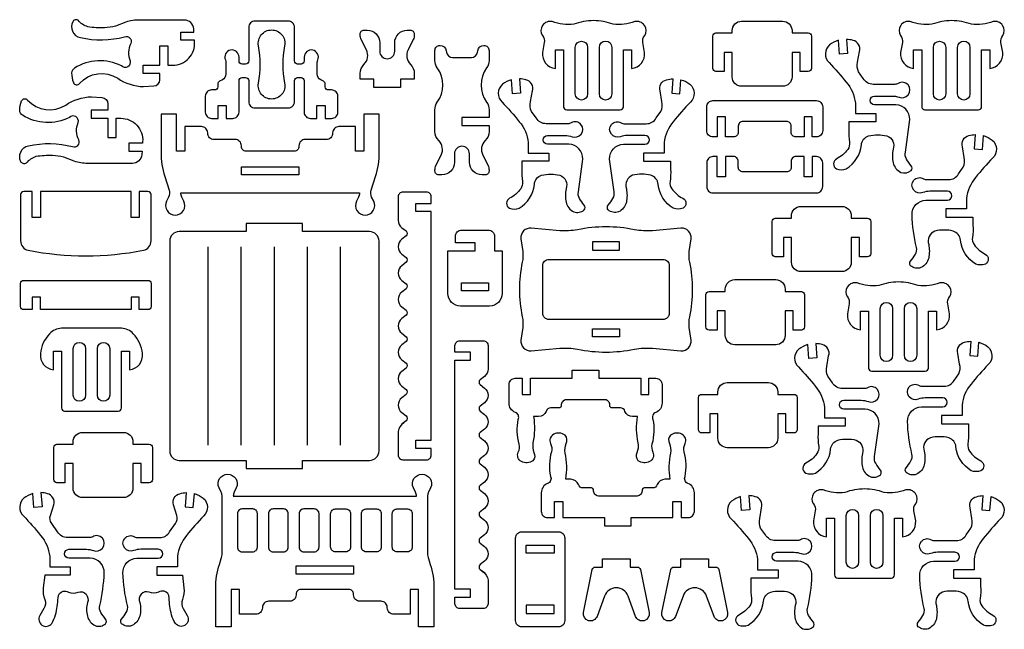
# Model space of a CAD drawing. Extents: x 674.5 to 704.7, y 9.3 to 46.7.
# Tile 2 of 2: x 674.5 to 704.7, y 28 to 46.7. Entities that reach past the tile are written whole.
import ezdxf

# ---------------------------------------------------------------- set-up
doc = ezdxf.new("R2010")
doc.units = 0
doc.header["$MEASUREMENT"] = 0
doc.layers.add('KONTUR', color=20, linetype='CONTINUOUS')

msp = doc.modelspace()

# ---------------------------------------------------------------- linework, layer by layer
at = {"layer": 'KONTUR'}
for points in [[(679.071, 45.316), (679.217, 45.316, 0.433432), (679.889, 46.033), (679.885, 46.082), (679.464, 46.082), (679.464, 46.332), (679.869, 46.332), (679.862, 46.432, 0.395253), (679.575, 46.702), (678.2, 46.702, 0.077687), (677.782, 46.636), (677.465, 46.512, -0.042031), (677.123, 46.464, -0.051106), (676.614, 46.494, -0.13778), (676.31, 46.693, 0.443717), (676.147, 46.649, 0.213303), (676.145, 46.355, 0.283264), (676.383, 46.167, 0.123296), (677.741, 46.188, -0.670336), (677.927, 45.983, 0.213141), (677.91, 45.449, -0.77774), (677.641, 45.294, 0.263991), (676.205, 45.225, 0.272682), (676.115, 45.078, 0.117689), (676.173, 44.783, 0.58058), (676.356, 44.758, -0.364324), (677.529, 44.917, 0.149435), (678.321, 44.66), (678.641, 44.68, 0.395611), (678.821, 44.872), (678.821, 45.066), (678.305, 45.066), (678.305, 45.316), (678.821, 45.316), (678.821, 45.905), (679.071, 45.905)], [(683.669, 45.48, 0.474116), (683.512, 45.779, 0.474116), (683.251, 45.565), (683.251, 45.447, -0.414214), (683.155, 45.351), (683.049, 45.351, -0.414214), (682.953, 45.447), (682.953, 46.479, 0.414214), (682.76, 46.671), (681.741, 46.671, 0.414214), (681.549, 46.479), (681.549, 45.447, -0.414214), (681.453, 45.351), (681.347, 45.351, -0.414214), (681.251, 45.447), (681.251, 45.565, 0.474116), (680.989, 45.779, 0.474116), (680.832, 45.48, -0.10039), (680.847, 45.405), (680.847, 45.041, -0.283093), (680.742, 44.869), (680.654, 44.825, 0.283093), (680.602, 44.739), (680.602, 44.653, -0.414214), (680.505, 44.557), (680.41, 44.557, 0.414214), (680.217, 44.365), (680.217, 43.876, 0.414214), (680.41, 43.684), (680.609, 43.684), (680.609, 44.08), (680.859, 44.08), (680.859, 43.684), (681.058, 43.684, 0.414214), (681.251, 43.876), (681.251, 44.843, -0.414214), (681.347, 44.94), (681.453, 44.94, -0.414214), (681.549, 44.843), (681.549, 44.197, 0.414214), (681.741, 44.004), (682.76, 44.004, 0.414214), (682.953, 44.197), (682.953, 44.843, -0.414214), (683.049, 44.94), (683.155, 44.94, -0.414214), (683.251, 44.843), (683.251, 43.876, 0.414214), (683.443, 43.684), (683.642, 43.684), (683.642, 44.08), (683.892, 44.08), (683.892, 43.684), (684.092, 43.684, 0.414214), (684.284, 43.876), (684.284, 44.365, 0.414214), (684.092, 44.557), (683.996, 44.557, -0.414214), (683.9, 44.653), (683.9, 44.739, 0.283093), (683.847, 44.825), (683.76, 44.869, -0.283093), (683.654, 45.041), (683.654, 45.405, -0.10039)], [(692.131, 46.682, 0.088383), (691.527, 46.573, -0.111237), (690.861, 46.652, 0.672511), (690.562, 46.223, -0.226774), (690.619, 46.008), (690.563, 45.707, 0.411397), (690.963, 45.215), (690.963, 45.786), (691.213, 45.786), (691.213, 44.044, 0.414214), (691.309, 43.948), (692.953, 43.948, 0.414214), (693.049, 44.044), (693.049, 45.786), (693.299, 45.786), (693.299, 45.215, 0.411397), (693.699, 45.707), (693.643, 46.008, -0.226774), (693.701, 46.223, 0.672511), (693.401, 46.652, -0.111237), (692.736, 46.573, 0.088383)], [(696.386, 44.957), (696.386, 45.71), (696.136, 45.71), (696.136, 45.121), (695.887, 45.121, -0.414214), (695.791, 45.218), (695.791, 46.208, -0.414214), (695.887, 46.305), (696.386, 46.305), (696.386, 46.377, -0.414214), (696.674, 46.666), (697.934, 46.666, -0.414214), (698.223, 46.377), (698.223, 46.305), (698.721, 46.305, -0.414214), (698.817, 46.208), (698.817, 45.218, -0.414214), (698.721, 45.121), (698.473, 45.121), (698.473, 45.71), (698.223, 45.71), (698.223, 44.957, -0.414214), (697.934, 44.669), (696.674, 44.669, -0.414214)], [(703.122, 46.682, 0.088383), (702.518, 46.573, -0.111237), (701.852, 46.652, 0.672511), (701.553, 46.223, -0.226774), (701.61, 46.008), (701.554, 45.707, 0.411397), (701.954, 45.215), (701.954, 45.786), (702.204, 45.786), (702.204, 44.044, 0.414214), (702.3, 43.948), (703.944, 43.948, 0.414214), (704.041, 44.044), (704.041, 45.786), (704.291, 45.786), (704.291, 45.215, 0.411397), (704.69, 45.707), (704.634, 46.008, -0.226774), (704.692, 46.223, 0.672511), (704.393, 46.652, -0.111237), (703.727, 46.573, 0.088383)], [(681.849, 45.912, -0.471204), (682.251, 46.398, -0.471204), (682.652, 45.912, 0.095585), (682.652, 44.764, -0.471204), (682.251, 44.278, -0.471204), (681.849, 44.764, 0.095585)], [(685.389, 44.633), (685.389, 44.883), (684.97, 44.883), (684.97, 45.064, -0.201878), (685.086, 45.339, 0.325635), (685.161, 45.786), (685, 46.109, -0.116123), (684.97, 46.237), (684.97, 46.276, -0.414214), (685.085, 46.391), (685.186, 46.391, -0.414214), (685.57, 46.007), (685.57, 45.744, 1), (686.03, 45.744), (686.03, 46.007, -0.414214), (686.415, 46.391), (686.515, 46.391, -0.414214), (686.63, 46.276), (686.63, 46.237, -0.116123), (686.6, 46.109), (686.439, 45.786, 0.325635), (686.515, 45.339, -0.201878), (686.63, 45.064), (686.63, 44.883), (686.212, 44.883), (686.212, 44.633)], [(691.571, 45.864, -1), (691.948, 45.864), (691.948, 44.434, -1), (691.571, 44.434)], [(692.314, 45.864, -1), (692.692, 45.864), (692.692, 44.434, -1), (692.314, 44.434)], [(699.986, 42.957, -0.180382), (699.933, 42.735, -0.114184), (699.593, 42.443, 0.61467), (699.587, 42.14, 0.190419), (699.884, 42.14, 0.236111), (700.352, 42.872, -0.305922), (700.574, 43.15, -0.117873), (701.132, 43.15, -0.410093), (701.326, 42.738, 0.099629), (701.326, 42.324, 0.228734), (701.564, 42.03, 0.269899), (701.882, 42.087, 0.341497), (701.882, 42.232, -0.037711), (701.736, 42.438, -0.201322), (701.701, 42.647), (701.838, 43.649, 0.414214), (701.412, 44.1), (700.754, 44.1, -1), (700.754, 44.371), (701.291, 44.371, -0.088172), (701.509, 44.333, 0.31679), (701.785, 44.407, 0.844509), (701.484, 44.758, -0.139482), (701.377, 44.729), (700.715, 44.729, -0.267949), (700.408, 44.907), (700.264, 45.109, -0.174881), (700.237, 45.407), (700.29, 45.738, 0.443368), (700.094, 46.077, 0.062392), (699.897, 46.109), (699.929, 45.671), (699.68, 45.652), (699.648, 46.08, 0.096799), (699.374, 45.94, 0.444682), (699.361, 45.394, -0.025048), (699.887, 44.794, -0.150438), (700.166, 44.154), (700.166, 43.831), (700.797, 43.831), (700.797, 43.581), (699.967, 43.581), (699.967, 43.338, 0.057319)], [(702.562, 45.864, -1), (702.939, 45.864), (702.939, 44.434, -1), (702.562, 44.434)], [(703.305, 45.864, -1), (703.683, 45.864), (703.683, 44.434, -1), (703.305, 44.434)], [(688.924, 45.464, -0.158286), (688.851, 45.238, 0.324707), (688.851, 44.178, -0.158286), (688.924, 43.952), (688.924, 43.712), (688.094, 43.712), (688.094, 43.462), (688.924, 43.462), (688.924, 43.28, -0.201878), (688.808, 43.005, 0.325635), (688.733, 42.559), (688.894, 42.236, -0.116123), (688.924, 42.107), (688.924, 42.069, -0.414214), (688.809, 41.953), (688.709, 41.953, -0.414214), (688.324, 42.338), (688.324, 42.6, 1), (687.864, 42.6), (687.864, 42.338, -0.414214), (687.479, 41.953), (687.379, 41.953, -0.414214), (687.264, 42.069), (687.264, 42.107, -0.116123), (687.294, 42.236), (687.455, 42.559, 0.325635), (687.38, 43.005, -0.201878), (687.264, 43.28), (687.264, 43.952, -0.158286), (687.337, 44.178, 0.324707), (687.337, 45.238, -0.158286), (687.264, 45.464), (687.264, 45.771, -0.414214), (687.418, 45.924), (687.421, 45.924, -0.373213), (687.611, 45.759), (687.617, 45.719, 0.373213), (687.807, 45.554), (688.381, 45.554, 0.373213), (688.571, 45.719), (688.577, 45.759, -0.373213), (688.767, 45.924), (688.77, 45.924, -0.414214), (688.924, 45.771)], [(689.949, 41.747, -0.180382), (689.897, 41.525, -0.114184), (689.557, 41.233, 0.61467), (689.551, 40.931, 0.190419), (689.847, 40.931, 0.236111), (690.316, 41.662, -0.305922), (690.538, 41.94, -0.117873), (691.096, 41.94, -0.410093), (691.289, 41.528, 0.099629), (691.289, 41.114, 0.228734), (691.527, 40.82, 0.269899), (691.846, 40.878, 0.341497), (691.846, 41.022, -0.037711), (691.7, 41.229, -0.201322), (691.665, 41.437), (691.802, 42.439, 0.414214), (691.376, 42.891), (690.718, 42.891, -1), (690.718, 43.162), (691.255, 43.162, -0.088172), (691.472, 43.123, 0.31679), (691.748, 43.197, 0.844509), (691.448, 43.548, -0.139482), (691.341, 43.52), (690.679, 43.52, -0.267949), (690.372, 43.697), (690.227, 43.9, -0.174881), (690.201, 44.198), (690.253, 44.528, 0.443368), (690.057, 44.868, 0.062392), (689.86, 44.9), (689.893, 44.461), (689.644, 44.443), (689.612, 44.87, 0.096799), (689.337, 44.731, 0.444682), (689.324, 44.184, -0.025048), (689.851, 43.584, -0.150438), (690.13, 42.944), (690.13, 42.621), (690.761, 42.621), (690.761, 42.371), (689.931, 42.371), (689.931, 42.128, 0.057319)], [(694.478, 41.747, 0.180382), (694.53, 41.525, 0.114184), (694.871, 41.233, -0.61467), (694.877, 40.931, -0.190419), (694.58, 40.931, -0.236111), (694.112, 41.662, 0.305922), (693.889, 41.94, 0.117873), (693.331, 41.94, 0.410093), (693.138, 41.528, -0.099629), (693.138, 41.114, -0.228734), (692.9, 40.82, -0.269899), (692.581, 40.878, -0.341497), (692.581, 41.022, 0.037711), (692.727, 41.229, 0.201322), (692.762, 41.437), (692.625, 42.439, -0.414214), (693.052, 42.891), (693.709, 42.891, 1), (693.709, 43.162), (693.172, 43.162, 0.088172), (692.955, 43.123, -0.31679), (692.679, 43.197, -0.844509), (692.979, 43.548, 0.139482), (693.086, 43.52), (693.748, 43.52, 0.267949), (694.055, 43.697), (694.2, 43.9, 0.174881), (694.226, 44.198), (694.174, 44.528, -0.443368), (694.37, 44.868, -0.062392), (694.567, 44.9), (694.534, 44.461), (694.783, 44.443), (694.815, 44.87, -0.096799), (695.09, 44.731, -0.444682), (695.103, 44.184, 0.025048), (694.577, 43.584, 0.150438), (694.298, 42.944), (694.298, 42.621), (693.667, 42.621), (693.667, 42.371), (694.496, 42.371), (694.496, 42.128, -0.057319)], [(677.476, 43.69), (677.623, 43.69, -0.433432), (678.294, 42.973), (678.291, 42.925), (677.869, 42.925), (677.869, 42.675), (678.275, 42.675), (678.268, 42.574, -0.395253), (677.98, 42.305), (676.606, 42.305, -0.077687), (676.188, 42.37), (675.871, 42.494, 0.042031), (675.528, 42.542, 0.051106), (675.02, 42.512, 0.13778), (674.716, 42.313, -0.443717), (674.552, 42.357, -0.213303), (674.551, 42.652, -0.283264), (674.788, 42.839, -0.123296), (676.146, 42.818, 0.670336), (676.333, 43.023, -0.213141), (676.315, 43.557, 0.77774), (676.047, 43.712, -0.263991), (674.611, 43.781, -0.272682), (674.521, 43.929, -0.117689), (674.579, 44.223, -0.58058), (674.762, 44.248, 0.364324), (675.934, 44.09, -0.149435), (676.726, 44.347), (677.046, 44.326, -0.395611), (677.226, 44.134), (677.226, 43.94), (676.711, 43.94), (676.711, 43.69), (677.226, 43.69), (677.226, 43.101), (677.476, 43.101)], [(696.429, 43.117), (696.178, 43.117), (696.178, 43.733), (695.928, 43.733), (695.928, 43.117), (695.797, 43.117, -0.414214), (695.605, 43.309), (695.605, 44.038, -0.414214), (695.797, 44.23), (698.972, 44.23, -0.414214), (699.164, 44.038), (699.164, 43.309, -0.414214), (698.972, 43.117), (698.841, 43.117), (698.841, 43.733), (698.591, 43.733), (698.591, 43.117), (698.34, 43.117, -0.414214), (698.196, 43.261), (698.196, 43.445, 0.414214), (698.052, 43.589), (696.717, 43.589, 0.414214), (696.573, 43.445), (696.573, 43.261, -0.414214)], [(685.077, 43.818), (685.077, 42.677), (684.827, 42.677), (684.827, 43.434), (684.317, 43.434, 0.414214), (684.124, 43.242), (684.124, 43.229, -0.414214), (683.932, 43.037), (683.282, 43.037, 0.414214), (683.09, 42.845), (683.09, 42.821, -0.414214), (682.945, 42.677), (681.469, 42.677, -0.414214), (681.324, 42.821), (681.324, 42.845, 0.414214), (681.132, 43.037), (680.482, 43.037, -0.414214), (680.29, 43.229), (680.29, 43.242, 0.414214), (680.097, 43.434), (679.587, 43.434), (679.587, 42.677), (679.337, 42.677), (679.337, 43.818), (678.857, 43.818), (678.857, 42.642, 0.077953), (678.972, 41.906), (679.107, 41.487, -0.19395), (679.091, 41.272), (679.028, 41.143, 0.55474), (679.293, 40.719, 0.55474), (679.557, 41.143), (679.494, 41.272, -0.114229), (679.465, 41.398), (684.949, 41.398, -0.114229), (684.92, 41.272), (684.857, 41.143, 0.55474), (685.121, 40.719, 0.55474), (685.386, 41.143), (685.322, 41.272, -0.19395), (685.307, 41.487), (685.442, 41.906, 0.077953), (685.557, 42.642), (685.557, 43.818)], [(703.757, 40.034, 0.180382), (703.81, 39.812, 0.114184), (704.15, 39.52, -0.61467), (704.156, 39.218, -0.190419), (703.859, 39.218, -0.236111), (703.391, 39.949, 0.305922), (703.169, 40.227, 0.117873), (702.61, 40.227, 0.410093), (702.417, 39.816, -0.099629), (702.417, 39.401, -0.228734), (702.179, 39.107, -0.269899), (701.861, 39.165, -0.341497), (701.861, 39.309, 0.037711), (702.007, 39.516, 0.201322), (702.042, 39.724, -0.052119), (701.905, 40.727, -0.414214), (702.331, 41.178), (702.989, 41.178, 1), (702.989, 41.449), (702.452, 41.449, 0.088172), (702.234, 41.41, -0.31679), (701.958, 41.484, -0.844509), (702.258, 41.836, 0.139482), (702.366, 41.807), (703.028, 41.807, 0.267949), (703.335, 41.984), (703.479, 42.187, 0.174881), (703.506, 42.485), (703.453, 42.816, -0.443368), (703.649, 43.155, -0.062392), (703.846, 43.187), (703.814, 42.748), (704.063, 42.73), (704.095, 43.157, -0.096799), (704.369, 43.018, -0.444682), (704.382, 42.472, 0.025048), (703.856, 41.871, 0.150438), (703.577, 41.231), (703.577, 40.908), (702.946, 40.908), (702.946, 40.658), (703.776, 40.658), (703.776, 40.415, -0.057319)], [(696.429, 42.514), (696.178, 42.514), (696.178, 41.897), (695.928, 41.897), (695.928, 42.514), (695.797, 42.514, 0.414214), (695.605, 42.321), (695.605, 41.593, 0.414214), (695.797, 41.4), (698.972, 41.4, 0.414214), (699.164, 41.593), (699.164, 42.321, 0.414214), (698.972, 42.514), (698.841, 42.514), (698.841, 41.897), (698.591, 41.897), (698.591, 42.514), (698.34, 42.514, 0.414214), (698.196, 42.369), (698.196, 42.186, -0.414214), (698.052, 42.042), (696.717, 42.042, -0.414214), (696.573, 42.186), (696.573, 42.369, 0.414214)], [(675.158, 41.442), (675.158, 40.646), (674.908, 40.646), (674.908, 41.442), (674.643, 41.442, 0.414214), (674.547, 41.346), (674.547, 39.925, 0.358275), (674.78, 39.642, 0.097651), (678.318, 39.642, 0.358275), (678.551, 39.925), (678.551, 41.346, 0.414214), (678.455, 41.442), (678.191, 41.442), (678.191, 40.646), (677.941, 40.646), (677.941, 41.442)], [(686.312, 34.358, 0.229334), (686.137, 34.08), (686.137, 33.359, 0.414214), (686.281, 33.215), (687.006, 33.215, 0.414214), (687.151, 33.359), (687.151, 33.563), (686.678, 33.563), (686.678, 33.813), (687.151, 33.813), (687.151, 40.827), (686.678, 40.827), (686.678, 41.077), (687.151, 41.077), (687.151, 41.281, 0.414214), (687.006, 41.425), (686.281, 41.425, 0.414214), (686.137, 41.281), (686.137, 40.56, 0.229334), (686.246, 40.333), (686.377, 40.231, -0.484131), (686.377, 40.08), (686.247, 39.977, 0.484131), (686.247, 39.523), (686.377, 39.42, -0.484131), (686.377, 39.27), (686.247, 39.167, 0.484131), (686.247, 38.713), (686.377, 38.61, -0.484131), (686.377, 38.46), (686.247, 38.357, 0.484131), (686.247, 37.903), (686.377, 37.8, -0.484131), (686.377, 37.649), (686.247, 37.547, 0.484131), (686.247, 37.093), (686.377, 36.99, -0.484131), (686.377, 36.839), (686.247, 36.737, 0.484131), (686.247, 36.283), (686.377, 36.18, -0.484131), (686.377, 36.029), (686.247, 35.926, 0.484131), (686.247, 35.473), (686.377, 35.37, -0.484131), (686.377, 35.219), (686.247, 35.116, 0.484131), (686.247, 34.663), (686.377, 34.56, -0.484131), (686.377, 34.409), (686.247, 34.306)], [(698.206, 39.275), (698.206, 40.028), (697.956, 40.028), (697.956, 39.439), (697.707, 39.439, -0.414214), (697.611, 39.535), (697.611, 40.526, -0.414214), (697.707, 40.622), (698.206, 40.622), (698.206, 40.695, -0.414214), (698.494, 40.984), (699.754, 40.984, -0.414214), (700.042, 40.695), (700.042, 40.622), (700.541, 40.622, -0.414214), (700.637, 40.526), (700.637, 39.535, -0.414214), (700.541, 39.439), (700.292, 39.439), (700.292, 40.028), (700.042, 40.028), (700.042, 39.275, -0.414214), (699.754, 38.987), (698.494, 38.987, -0.414214)], [(685.548, 33.485), (685.548, 39.923, 0.414214), (685.26, 40.211), (683.204, 40.211), (683.204, 40.461), (681.468, 40.461), (681.468, 40.211), (679.412, 40.211, 0.414214), (679.123, 39.923), (679.123, 33.485, 0.414214), (679.412, 33.197), (681.468, 33.197), (681.468, 32.947), (683.204, 32.947), (683.204, 33.197), (685.26, 33.197, 0.414214)], [(688.049, 37.929, -0.414214), (687.664, 38.313), (687.664, 39.619), (688.495, 39.619), (688.495, 39.869), (687.893, 39.869), (687.893, 40.064, -0.414214), (688.086, 40.257), (688.904, 40.257, -0.414214), (689.096, 40.064), (689.096, 39.619), (689.325, 39.619), (689.325, 38.313, -0.414214), (688.94, 37.929)], [(689.856, 38.438, 0.05321), (689.945, 37.603, -0.086893), (689.958, 37.271), (689.905, 36.883, 0.481055), (690.217, 36.557), (691.092, 36.635, -0.071729), (691.64, 36.605, 0.09921), (693.389, 36.605, -0.071729), (693.937, 36.635), (694.812, 36.557, 0.481055), (695.123, 36.883), (695.071, 37.271, -0.086893), (695.084, 37.603, 0.05321), (695.173, 38.438, 0.05321), (695.084, 39.273, -0.086893), (695.071, 39.605), (695.123, 39.993, 0.481055), (694.812, 40.319), (693.937, 40.241, -0.071729), (693.389, 40.271, 0.09921), (691.64, 40.271, -0.071729), (691.092, 40.241), (690.217, 40.319, 0.481055), (689.905, 39.993), (689.958, 39.605, -0.086893), (689.945, 39.273, 0.05321)], [(694.262, 37.518), (690.766, 37.518, -0.414214), (690.574, 37.71), (690.574, 39.166, -0.414214), (690.766, 39.358), (694.262, 39.358, -0.414214), (694.455, 39.166), (694.455, 37.71, -0.414214)], [(677.941, 37.82), (675.158, 37.82), (675.158, 38.2), (674.908, 38.2), (674.908, 37.82), (674.643, 37.82, -0.414214), (674.547, 37.916), (674.547, 38.62, -0.414214), (674.643, 38.716), (678.455, 38.716, -0.414214), (678.551, 38.62), (678.551, 37.916, -0.414214), (678.455, 37.82), (678.191, 37.82), (678.191, 38.2), (677.941, 38.2)], [(696.175, 37.03), (696.175, 37.783), (695.925, 37.783), (695.925, 37.194), (695.677, 37.194, -0.414214), (695.581, 37.29), (695.581, 38.281, -0.414214), (695.677, 38.377), (696.175, 38.377), (696.175, 38.45, -0.414214), (696.464, 38.739), (697.724, 38.739, -0.414214), (698.012, 38.45), (698.012, 38.377), (698.51, 38.377, -0.414214), (698.606, 38.281), (698.606, 37.29, -0.414214), (698.51, 37.194), (698.262, 37.194), (698.262, 37.783), (698.012, 37.783), (698.012, 37.03, -0.414214), (697.724, 36.742), (696.464, 36.742, -0.414214)], [(701.489, 38.667, 0.088383), (700.885, 38.558, -0.111237), (700.219, 38.637, 0.672511), (699.92, 38.207, -0.226774), (699.977, 37.993), (699.921, 37.691, 0.411397), (700.321, 37.2), (700.321, 37.77), (700.571, 37.77), (700.571, 36.029, 0.414214), (700.667, 35.932), (702.312, 35.932, 0.414214), (702.408, 36.029), (702.408, 37.77), (702.658, 37.77), (702.658, 37.2, 0.411397), (703.058, 37.691), (703.001, 37.993, -0.226774), (703.059, 38.207, 0.672511), (702.76, 38.637, -0.111237), (702.094, 38.558, 0.088383)], [(700.929, 37.849, -1), (701.307, 37.849), (701.307, 36.418, -1), (700.929, 36.418)], [(701.672, 37.849, -1), (702.05, 37.849), (702.05, 36.418, -1), (701.672, 36.418)], [(677.641, 37.249), (675.804, 37.249, 0.200898), (675.44, 37.08, 0.168545), (675.154, 36.469, 0.411397), (675.554, 35.977), (675.554, 36.548), (675.804, 36.548), (675.804, 34.806, 0.414214), (675.9, 34.71), (677.545, 34.71, 0.414214), (677.641, 34.806), (677.641, 36.548), (677.891, 36.548), (677.891, 35.977, 0.411397), (678.291, 36.469, 0.168545), (678.005, 37.08, 0.200898)], [(676.162, 36.626, -1), (676.54, 36.626), (676.54, 35.196, -1), (676.162, 35.196)], [(676.905, 36.626, -1), (677.283, 36.626), (677.283, 35.196, -1), (676.905, 35.196)], [(688.718, 29.796, -0.229334), (688.893, 29.518), (688.893, 28.797, -0.414214), (688.749, 28.653), (688.023, 28.653, -0.414214), (687.879, 28.797), (687.879, 29.001), (688.352, 29.001), (688.352, 29.251), (687.879, 29.251), (687.879, 36.266), (688.352, 36.266), (688.352, 36.516), (687.879, 36.516), (687.879, 36.719, -0.414214), (688.023, 36.864), (688.749, 36.864, -0.414214), (688.893, 36.719), (688.893, 35.998, -0.229334), (688.783, 35.772), (688.653, 35.669, 0.484131), (688.653, 35.518), (688.783, 35.415, -0.484131), (688.783, 34.962), (688.653, 34.859, 0.484131), (688.653, 34.708), (688.783, 34.605, -0.484131), (688.783, 34.152), (688.653, 34.049, 0.484131), (688.653, 33.898), (688.783, 33.795, -0.484131), (688.783, 33.342), (688.653, 33.239, 0.484131), (688.653, 33.088), (688.783, 32.985, -0.484131), (688.783, 32.531), (688.653, 32.429, 0.484131), (688.653, 32.278), (688.783, 32.175, -0.484131), (688.783, 31.721), (688.653, 31.619, 0.484131), (688.653, 31.468), (688.783, 31.365, -0.484131), (688.783, 30.911), (688.653, 30.809, 0.484131), (688.653, 30.658), (688.783, 30.555, -0.484131), (688.783, 30.101), (688.653, 29.998, 0.484131), (688.653, 29.848), (688.783, 29.745)], [(699.042, 33.624, -0.180382), (698.989, 33.402, -0.114184), (698.649, 33.11, 0.61467), (698.643, 32.808, 0.190419), (698.94, 32.808, 0.236111), (699.408, 33.539, -0.305922), (699.63, 33.817, -0.117873), (700.188, 33.817, -0.410093), (700.382, 33.405, 0.099629), (700.382, 32.991, 0.228734), (700.62, 32.697, 0.269899), (700.938, 32.755, 0.341497), (700.938, 32.899, -0.037711), (700.792, 33.106, -0.201322), (700.757, 33.314), (700.894, 34.317, 0.414214), (700.468, 34.768), (699.81, 34.768, -1), (699.81, 35.039), (700.347, 35.039, -0.088172), (700.565, 35, 0.31679), (700.841, 35.074, 0.844509), (700.54, 35.425, -0.139482), (700.433, 35.397), (699.771, 35.397, -0.267949), (699.464, 35.574), (699.32, 35.777, -0.174881), (699.293, 36.075), (699.346, 36.405, 0.443368), (699.15, 36.745, 0.062392), (698.953, 36.777), (698.985, 36.338), (698.736, 36.32), (698.704, 36.747, 0.096799), (698.43, 36.608, 0.444682), (698.417, 36.061, -0.025048), (698.943, 35.461, -0.150438), (699.222, 34.821), (699.222, 34.498), (699.853, 34.498), (699.853, 34.248), (699.023, 34.248), (699.023, 34.005, 0.057319)], [(703.619, 33.696, 0.180382), (703.671, 33.474, 0.114184), (704.012, 33.182, -0.61467), (704.018, 32.88, -0.190419), (703.721, 32.88, -0.236111), (703.253, 33.611, 0.305922), (703.03, 33.889, 0.117873), (702.472, 33.889, 0.410093), (702.279, 33.477, -0.099629), (702.279, 33.063, -0.228734), (702.041, 32.769, -0.269899), (701.722, 32.827, -0.341497), (701.722, 32.971, 0.037711), (701.868, 33.178, 0.201322), (701.903, 33.386, -0.052119), (701.766, 34.389, -0.414214), (702.193, 34.84), (702.85, 34.84, 1), (702.85, 35.111), (702.313, 35.111, 0.088172), (702.096, 35.072, -0.31679), (701.82, 35.146, -0.844509), (702.12, 35.497, 0.139482), (702.227, 35.469), (702.889, 35.469, 0.267949), (703.197, 35.646), (703.341, 35.849, 0.174881), (703.367, 36.147), (703.315, 36.477, -0.443368), (703.511, 36.817, -0.062392), (703.708, 36.849), (703.675, 36.41), (703.925, 36.392), (703.956, 36.819, -0.096799), (704.231, 36.68, -0.444682), (704.244, 36.133, 0.025048), (703.718, 35.533, 0.150438), (703.439, 34.893), (703.439, 34.57), (702.808, 34.57), (702.808, 34.32), (703.637, 34.32), (703.637, 34.077, -0.057319)], [(692.483, 35.055), (691.29, 35.055, 0.416597), (691.139, 34.874, -0.438914), (691.076, 34.805), (690.816, 34.806, 0.358235), (690.677, 34.699, -0.29887), (690.445, 34.539), (690.29, 34.539, -0.094158), (690.272, 33.735, 0.135936), (690.301, 33.44, -0.332095), (690.267, 33.187, -0.307804), (689.919, 33.161, -0.401002), (689.821, 33.446, 0.181945), (689.848, 33.697, -0.117839), (689.821, 34.45, 0.432952), (689.732, 34.668, -0.31016), (689.537, 34.954), (689.537, 35.523, -0.414214), (689.729, 35.715), (689.944, 35.715), (689.944, 35.218), (690.194, 35.218), (690.194, 35.715), (691.474, 35.715), (691.474, 35.965), (692.298, 35.965), (692.298, 35.715), (693.578, 35.715), (693.578, 35.218), (693.828, 35.218), (693.828, 35.715), (694.043, 35.715, -0.414214), (694.235, 35.523), (694.235, 34.954, -0.31016), (694.04, 34.668, 0.432952), (693.951, 34.45, -0.117839), (693.925, 33.697, 0.181945), (693.951, 33.446, -0.401002), (693.853, 33.161, -0.307804), (693.505, 33.187, -0.332095), (693.471, 33.44, 0.135936), (693.501, 33.735, -0.094158), (693.482, 34.539), (693.327, 34.539, -0.29887), (693.095, 34.699, 0.358235), (692.956, 34.806), (692.696, 34.805, -0.438914), (692.633, 34.874, 0.416597)], [(695.947, 33.874), (695.947, 34.627), (695.697, 34.627), (695.697, 34.038), (695.449, 34.038, -0.414214), (695.353, 34.134), (695.353, 35.125, -0.414214), (695.449, 35.221), (695.947, 35.221), (695.947, 35.294, -0.414214), (696.236, 35.582), (697.496, 35.582, -0.414214), (697.784, 35.294), (697.784, 35.221), (698.282, 35.221, -0.414214), (698.378, 35.125), (698.378, 34.134, -0.414214), (698.282, 34.038), (698.034, 34.038), (698.034, 34.627), (697.784, 34.627), (697.784, 33.874, -0.414214), (697.496, 33.585), (696.236, 33.585, -0.414214)], [(676.16, 32.344), (676.16, 33.097), (675.91, 33.097), (675.91, 32.508), (675.662, 32.508, -0.414214), (675.566, 32.604), (675.566, 33.595, -0.414214), (675.662, 33.691), (676.16, 33.691), (676.16, 33.764, -0.414214), (676.449, 34.052), (677.709, 34.052, -0.414214), (677.997, 33.764), (677.997, 33.691), (678.495, 33.691, -0.414214), (678.592, 33.595), (678.592, 32.604, -0.414214), (678.495, 32.508), (678.247, 32.508), (678.247, 33.097), (677.997, 33.097), (677.997, 32.344, -0.414214), (677.709, 32.055), (676.449, 32.055, -0.414214)], [(693.473, 32.1), (692.28, 32.1, -0.416597), (692.129, 32.282, 0.438914), (692.067, 32.35), (691.807, 32.349, -0.358235), (691.667, 32.457, 0.29887), (691.436, 32.617), (691.28, 32.617, 0.094158), (691.262, 33.421, -0.135936), (691.292, 33.715, 0.332095), (691.257, 33.968, 0.307804), (690.909, 33.995, 0.401002), (690.811, 33.71, -0.181945), (690.838, 33.458, 0.117839), (690.811, 32.705, -0.432952), (690.723, 32.487, 0.31016), (690.527, 32.202), (690.527, 31.632, 0.414214), (690.719, 31.44), (690.934, 31.44), (690.934, 31.937), (691.184, 31.937), (691.184, 31.44), (692.464, 31.44), (692.464, 31.19), (693.289, 31.19), (693.289, 31.44), (694.569, 31.44), (694.569, 31.937), (694.819, 31.937), (694.819, 31.44), (695.034, 31.44, 0.414214), (695.226, 31.632), (695.226, 32.202, 0.31016), (695.03, 32.487, -0.432952), (694.942, 32.705, 0.117839), (694.915, 33.458, -0.181945), (694.942, 33.71, 0.401002), (694.844, 33.995, 0.307804), (694.496, 33.968, 0.332095), (694.461, 33.715, -0.135936), (694.491, 33.421, 0.094158), (694.473, 32.617), (694.317, 32.617, 0.29887), (694.086, 32.457, -0.358235), (693.946, 32.349), (693.686, 32.35, 0.438914), (693.624, 32.282, -0.416597)], [(686.755, 28.095), (686.755, 29.237), (686.505, 29.237), (686.505, 28.479), (685.995, 28.479, -0.414214), (685.802, 28.671), (685.802, 28.684, 0.414214), (685.61, 28.876), (684.96, 28.876, -0.414214), (684.767, 29.068), (684.767, 29.092, 0.414214), (684.623, 29.237), (683.885, 29.237), (683.147, 29.237, 0.414214), (683.002, 29.092), (683.002, 29.068, -0.414214), (682.81, 28.876), (682.16, 28.876, 0.414214), (681.967, 28.684), (681.967, 28.671, -0.414214), (681.775, 28.479), (681.265, 28.479), (681.265, 29.237), (681.015, 29.237), (681.015, 28.095), (680.535, 28.095), (680.535, 29.271, -0.077953), (680.65, 30.007), (680.708, 30.186, 0.077953), (680.731, 30.333), (680.731, 32.115, 0.09608), (680.702, 32.221), (680.639, 32.35, -0.55474), (680.903, 32.774, -0.55474), (681.168, 32.35), (681.105, 32.221, 0.114229), (681.075, 32.094), (686.695, 32.094, 0.114229), (686.665, 32.221), (686.602, 32.35, -0.55474), (686.867, 32.774, -0.55474), (687.131, 32.35), (687.068, 32.221, 0.09608), (687.039, 32.115), (687.039, 30.333, 0.077953), (687.062, 30.186), (687.12, 30.007, -0.077953), (687.235, 29.271), (687.235, 28.095)], [(675.442, 29.928), (676.073, 29.928), (676.073, 29.678), (675.29, 29.678), (675.243, 29.289, 0.127457), (675.291, 28.927, -0.24599), (675.264, 28.652), (675.141, 28.439, 0.95683), (675.503, 28.194, 0.082114), (675.621, 28.46, 0.051047), (675.699, 28.982, -0.333842), (675.853, 29.187, -0.160842), (676.022, 29.153, 0.220914), (676.311, 29.159, -0.628977), (676.601, 28.835, 0.137758), (676.601, 28.421, 0.228734), (676.839, 28.127, 0.269899), (677.158, 28.184, 0.341497), (677.158, 28.329, -0.037711), (677.012, 28.535, -0.201322), (676.977, 28.744, 0.052119), (677.114, 29.746, 0.414214), (676.688, 30.197), (676.03, 30.197, -1), (676.03, 30.468), (676.567, 30.468, -0.088172), (676.784, 30.43, 0.31679), (677.06, 30.504, 0.844509), (676.76, 30.855, -0.139482), (676.653, 30.826), (675.991, 30.826, -0.267949), (675.684, 31.004), (675.502, 31.262, -0.22812), (675.461, 31.51), (675.565, 31.835, 0.443368), (675.369, 32.174, 0.062392), (675.172, 32.206), (675.205, 31.768), (674.956, 31.749), (674.924, 32.177, 0.096799), (674.649, 32.037, 0.444682), (674.636, 31.491, -0.025048), (675.163, 30.891, -0.150438), (675.442, 30.251)], [(679.362, 29.928), (678.731, 29.928), (678.731, 29.678), (679.514, 29.678), (679.561, 29.289, -0.127457), (679.513, 28.927, 0.24599), (679.54, 28.652), (679.663, 28.439, -0.95683), (679.301, 28.194, -0.082114), (679.183, 28.46, -0.051047), (679.105, 28.982, 0.333842), (678.951, 29.187, 0.160842), (678.782, 29.153, -0.220914), (678.493, 29.159, 0.628977), (678.203, 28.835, -0.137758), (678.203, 28.421, -0.228734), (677.965, 28.127, -0.269899), (677.646, 28.184, -0.341497), (677.646, 28.329, 0.037711), (677.792, 28.535, 0.201322), (677.827, 28.744, -0.052119), (677.69, 29.746, -0.414214), (678.116, 30.197), (678.774, 30.197, 1), (678.774, 30.468), (678.237, 30.468, 0.088172), (678.02, 30.43, -0.31679), (677.744, 30.504, -0.844509), (678.044, 30.855, 0.139482), (678.151, 30.826), (678.813, 30.826, 0.267949), (679.12, 31.004), (679.302, 31.262, 0.22812), (679.343, 31.51), (679.239, 31.835, -0.443368), (679.435, 32.174, -0.062392), (679.632, 32.206), (679.599, 31.768), (679.848, 31.749), (679.88, 32.177, -0.096799), (680.155, 32.037, -0.444682), (680.167, 31.491, 0.025048), (679.641, 30.891, 0.150438), (679.362, 30.251)], [(696.981, 28.962, -0.180382), (696.929, 28.739, -0.114184), (696.588, 28.447, 0.61467), (696.583, 28.145, 0.190419), (696.879, 28.145, 0.236111), (697.347, 28.876, -0.305922), (697.57, 29.155, -0.117873), (698.128, 29.155, -0.410093), (698.321, 28.743, 0.099629), (698.321, 28.328, 0.228734), (698.559, 28.034, 0.269899), (698.878, 28.092, 0.341497), (698.878, 28.236, -0.037711), (698.732, 28.443, -0.201322), (698.697, 28.651, 0.052119), (698.834, 29.654, 0.414214), (698.408, 30.105), (697.75, 30.105, -1), (697.75, 30.376), (698.287, 30.376, -0.088172), (698.504, 30.337, 0.31679), (698.78, 30.411, 0.844509), (698.48, 30.763, -0.139482), (698.373, 30.734), (697.711, 30.734, -0.267949), (697.404, 30.911), (697.259, 31.114, -0.174881), (697.233, 31.412), (697.285, 31.743, 0.443368), (697.089, 32.082, 0.062392), (696.892, 32.114), (696.925, 31.675), (696.676, 31.657), (696.644, 32.084, 0.096799), (696.369, 31.945, 0.444682), (696.356, 31.399, -0.025048), (696.883, 30.798, -0.150438), (697.162, 30.158), (697.162, 29.836), (697.793, 29.836), (697.793, 29.586), (696.963, 29.586), (696.963, 29.342, 0.057319)], [(700.449, 32.319, 0.088383), (699.844, 32.21, -0.111237), (699.178, 32.289, 0.672511), (698.879, 31.86, -0.226774), (698.937, 31.645), (698.881, 31.344, 0.411397), (699.28, 30.852), (699.28, 31.423), (699.53, 31.423), (699.53, 29.681, 0.414214), (699.626, 29.585), (701.271, 29.585, 0.414214), (701.367, 29.681), (701.367, 31.423), (701.617, 31.423), (701.617, 30.852, 0.411397), (702.017, 31.344), (701.961, 31.645, -0.226774), (702.018, 31.86, 0.672511), (701.719, 32.289, -0.111237), (701.053, 32.21, 0.088383)], [(703.992, 28.962, 0.180382), (704.045, 28.739, 0.114184), (704.385, 28.447, -0.61467), (704.391, 28.145, -0.190419), (704.094, 28.145, -0.236111), (703.626, 28.876, 0.305922), (703.404, 29.155, 0.117873), (702.845, 29.155, 0.410093), (702.652, 28.743, -0.099629), (702.652, 28.328, -0.228734), (702.414, 28.034, -0.269899), (702.095, 28.092, -0.341497), (702.095, 28.236, 0.037711), (702.242, 28.443, 0.201322), (702.277, 28.651, -0.052119), (702.14, 29.654, -0.414214), (702.566, 30.105), (703.224, 30.105, 1), (703.224, 30.376), (702.687, 30.376, 0.088172), (702.469, 30.337, -0.31679), (702.193, 30.411, -0.844509), (702.493, 30.763, 0.139482), (702.601, 30.734), (703.262, 30.734, 0.267949), (703.57, 30.911), (703.714, 31.114, 0.174881), (703.741, 31.412), (703.688, 31.743, -0.443368), (703.884, 32.082, -0.062392), (704.081, 32.114), (704.049, 31.675), (704.298, 31.657), (704.33, 32.084, -0.096799), (704.604, 31.945, -0.444682), (704.617, 31.399, 0.025048), (704.091, 30.798, 0.150438), (703.812, 30.158), (703.812, 29.836), (703.181, 29.836), (703.181, 29.586), (704.011, 29.586), (704.011, 29.342, -0.057319)], [(681.671, 31.706), (681.35, 31.706, 0.414214), (681.206, 31.562), (681.206, 30.537, 0.414214), (681.35, 30.393), (681.671, 30.393, 0.414214), (681.816, 30.537), (681.816, 31.562, 0.414214)], [(682.617, 31.706), (682.296, 31.706, 0.414214), (682.152, 31.562), (682.152, 30.537, 0.414214), (682.296, 30.393), (682.617, 30.393, 0.414214), (682.761, 30.537), (682.761, 31.562, 0.414214)], [(683.562, 31.706), (683.241, 31.706, 0.414214), (683.097, 31.562), (683.097, 30.537, 0.414214), (683.241, 30.393), (683.562, 30.393, 0.414214), (683.707, 30.537), (683.707, 31.562, 0.414214)], [(684.208, 31.706), (684.529, 31.706, -0.414214), (684.673, 31.562), (684.673, 30.537, -0.414214), (684.529, 30.393), (684.208, 30.393, -0.414214), (684.063, 30.537), (684.063, 31.562, -0.414214)], [(685.153, 31.706), (685.474, 31.706, -0.414214), (685.618, 31.562), (685.618, 30.537, -0.414214), (685.474, 30.393), (685.153, 30.393, -0.414214), (685.009, 30.537), (685.009, 31.562, -0.414214)], [(686.098, 31.706), (686.42, 31.706, -0.414214), (686.564, 31.562), (686.564, 30.537, -0.414214), (686.42, 30.393), (686.098, 30.393, -0.414214), (685.954, 30.537), (685.954, 31.562, -0.414214)], [(699.888, 31.501, -1), (700.266, 31.501), (700.266, 30.071, -1), (699.888, 30.071)], [(700.631, 31.501, -1), (701.009, 31.501), (701.009, 30.071, -1), (700.631, 30.071)], [(689.739, 28.281), (689.739, 30.817, -0.414214), (689.932, 31.009), (691.056, 31.009, -0.414214), (691.248, 30.817), (691.248, 28.281, -0.414214), (691.056, 28.089), (689.932, 28.089, -0.414214)], [(692.238, 28.412, -0.926264), (691.824, 28.53), (692.093, 29.845, -0.356279), (692.187, 29.922), (692.404, 29.922), (692.404, 30.172), (693.257, 30.172), (693.257, 29.922), (693.474, 29.922, -0.356279), (693.568, 29.845), (693.837, 28.53, -0.926264), (693.422, 28.412), (693.191, 29.036, 0.695938), (692.47, 29.036)], [(694.646, 28.412, -0.926264), (694.231, 28.53), (694.5, 29.845, -0.356279), (694.594, 29.922), (694.811, 29.922), (694.811, 30.172), (695.664, 30.172), (695.664, 29.922), (695.881, 29.922, -0.356279), (695.975, 29.845), (696.244, 28.53, -0.926264), (695.829, 28.412), (695.598, 29.036, 0.695938), (694.877, 29.036)]]:
    msp.add_lwpolyline(points, format="xyb", close=True, dxfattribs=at)
for points in [[(681.324, 41.954), (681.324, 42.204), (683.09, 42.204), (683.09, 41.954)], [(692.102, 39.644), (692.927, 39.644), (692.927, 39.894), (692.102, 39.894)], [(688.083, 38.395), (688.083, 38.645), (688.906, 38.645), (688.906, 38.395)], [(692.102, 37.231), (692.927, 37.231), (692.927, 36.981), (692.102, 36.981)], [(690.068, 30.596), (690.92, 30.596), (690.92, 30.346), (690.068, 30.346)], [(684.767, 29.959), (684.767, 29.709), (683.002, 29.709), (683.002, 29.959)], [(690.068, 28.502), (690.92, 28.502), (690.92, 28.752), (690.068, 28.752)]]:
    msp.add_lwpolyline(points, close=True, dxfattribs=at)
for points in [[(680.304, 33.661), (680.304, 39.747)], [(681.32, 33.661), (681.32, 39.747)], [(682.336, 33.661), (682.336, 39.747)], [(683.352, 33.661), (683.352, 39.747)], [(684.368, 33.661), (684.368, 39.747)], [(688.653, 34.708), (688.783, 34.605)], [(688.653, 33.898), (688.783, 33.795)], [(688.653, 33.088), (688.783, 32.985)], [(688.653, 32.278), (688.783, 32.175)], [(688.653, 31.468), (688.783, 31.365)], [(688.653, 30.658), (688.783, 30.555)]]:
    msp.add_lwpolyline(points, dxfattribs=at)

doc.saveas('drawing.dxf')
